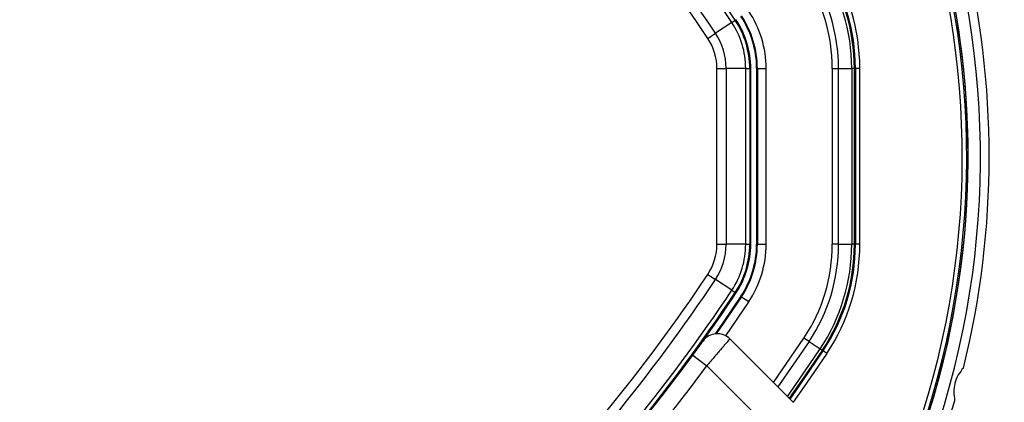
# Model space of a CAD drawing. Header units: millimetres. Extents: x 20 to 19939, y 40 to 15016.
# Tile 73 of 106: x 6759 to 6983, y 14640 to 14727. Entities that reach past the tile are written whole.
import ezdxf

# ---------------------------------------------------------------- set-up
doc = ezdxf.new("R2010")
doc.units = ezdxf.units.MM
doc.header["$LTSCALE"] = 2
doc.layers.add('COMPONENT_GEOMETRY', color=7, linetype='Continuous')
doc.styles.add('SLDTEXTSTYLE0', font='TXT', dxfattribs={"width": 0.75})
doc.dimstyles.new('SLDDIMSTYLE1', dxfattribs={"dimtxt": 100, "dimasz": 6.604, "dimexe": 0, "dimexo": 0.0625, "dimgap": 25, "dimtad": 0, "dimtih": 1, "dimtoh": 1, "dimdec": 0, "dimrnd": 1e-09, "dimzin": 12, "dimdsep": 46, "dimtxsty": 'SLDTEXTSTYLE0', "dimsah": 1, "dimcen": 0.09, "dimadec": 0, "dimazin": 3, "dimtfac": 1, "dimtdec": 0, "dimtofl": 0, "dimtmove": 0, "dimatfit": 3, "dimfxl": 1, "dimfrac": 2, "dimtolj": 1, "dimtzin": 12, "dimarcsym": 0})

# ---------------------------------------------------------------- blocks, each defined once
blk = doc.blocks.new('_D_2')
at = {"layer": 'COMPONENT_GEOMETRY', "color": 7}
for p, q in [((6776.75, 15015.64), (762.92, 15015.64)), ((769.27, 15015.64), (769.27, 12372.01)), ((569.2, 12351.7), (538.73, 12351.7)), ((538.73, 12351.7), (538.73, 12192.95)), ((969.34, 12351.7), (999.8, 12351.7)), ((999.8, 12351.7), (999.8, 12192.95)), ((538.73, 12192.95), (569.2, 12192.95)), ((999.8, 12192.95), (969.34, 12192.95)), ((769.27, 9399.71), (769.27, 12043.33)), ((4049.38, 9399.71), (762.92, 9399.71))]:
    blk.add_line(p, q, dxfattribs=at)
for points in [[(769.27, 15015.64), (768.25, 15009.04), (770.28, 15009.04)], [(769.27, 9399.71), (770.28, 9406.31), (768.25, 9406.31)]]:
    blk.add_solid(points, dxfattribs=at)
at = {"layer": 'COMPONENT_GEOMETRY', "color": 7, "char_height": 100, "attachment_point": 1, "style": 'SLDTEXTSTYLE0'}
for s, insert in [('9\'2.55"', (569.2, 12321.86)), ('2808mm', (496.49, 12172.24))]:
    blk.add_mtext(s, dxfattribs=dict(at, insert=insert))

msp = doc.modelspace()

# ---------------------------------------------------------------- linework, layer by layer
at = {"color": 7, "linetype": 'Continuous', "lineweight": 25}
for p, q in [((6920.89, 14726.06), (6921.65, 14726.57)), ((6921.65, 14726.57), (6921.84, 14726.69)), ((6920.89, 14726.06), (6917.19, 14723.6)), ((6915.45, 14722.45), (6917.19, 14723.6)), ((6917.52, 14675.67), (6917.52, 14715.62)), ((6917.52, 14715.62), (6919.6, 14715.62)), ((6919.6, 14715.62), (6919.6, 14675.67)), ((6924.05, 14715.62), (6919.6, 14715.62)), ((6924.05, 14675.67), (6924.05, 14715.62)), ((6924.05, 14715.62), (6924.96, 14715.62)), ((6924.96, 14715.62), (6924.96, 14675.67)), ((6924.96, 14715.62), (6925.18, 14715.62)), ((6925.18, 14675.67), (6925.18, 14715.62)), ((6926.51, 14715.62), (6926.69, 14715.62)), ((6926.51, 14715.62), (6926.51, 14675.67)), ((6926.69, 14715.62), (6928.69, 14715.62)), ((6926.69, 14715.62), (6926.69, 14675.67)), ((6928.69, 14675.67), (6928.69, 14715.62)), ((6943.69, 14715.62), (6943.69, 14675.67)), ((6943.69, 14715.62), (6945.11, 14715.62)), ((6945.11, 14675.67), (6945.11, 14715.62)), ((6945.11, 14715.62), (6948.11, 14715.62)), ((6948.11, 14715.62), (6948.11, 14675.67)), ((6948.69, 14715.62), (6948.11, 14715.62)), ((6948.69, 14675.67), (6948.69, 14715.62)), ((6948.69, 14715.62), (6948.94, 14715.62)), ((6948.94, 14715.62), (6948.94, 14675.67)), ((6949.94, 14715.62), (6948.94, 14715.62)), ((6949.94, 14675.67), (6949.94, 14715.62)), ((6917.52, 14675.67), (6919.6, 14675.67)), ((6924.05, 14675.67), (6919.6, 14675.67)), ((6924.05, 14675.67), (6924.96, 14675.67)), ((6924.96, 14675.67), (6925.18, 14675.67)), ((6926.51, 14675.67), (6926.69, 14675.67)), ((6926.69, 14675.67), (6928.69, 14675.67)), ((6945.11, 14675.67), (6943.69, 14675.67)), ((6945.11, 14675.67), (6948.11, 14675.67)), ((6948.69, 14675.67), (6948.11, 14675.67)), ((6948.69, 14675.67), (6948.94, 14675.67)), ((6949.94, 14675.67), (6948.94, 14675.67)), ((6915.45, 14668.84), (6917.19, 14667.68)), ((6920.89, 14665.22), (6917.19, 14667.68)), ((6920.89, 14665.22), (6921.65, 14664.71)), ((6921.65, 14664.71), (6921.84, 14664.59)), ((6922.94, 14663.85), (6923.09, 14663.76)), ((6923.09, 14663.76), (6924.75, 14662.65)), ((6920.44, 14654.19), (6934.9, 14639.73)), ((6938.42, 14653.55), (6937.25, 14654.34)), ((6938.42, 14653.55), (6940.92, 14651.89)), ((6941.41, 14651.57), (6940.92, 14651.89)), ((6941.41, 14651.57), (6941.62, 14651.43)), ((6942.45, 14650.88), (6941.62, 14651.43)), ((6909.65, 14647.27), (6912.01, 14650.46)), ((6912.01, 14650.46), (6915.23, 14648.09)), ((6929.24, 14634.08), (6915.23, 14648.09))]:
    msp.add_line(p, q, dxfattribs=at)
at = {"color": 8, "linetype": 'Continuous', "lineweight": 25}
for p, q in [((6924.75, 14662.65), (6919.47, 14654.91)), ((6930.35, 14644.29), (6937.25, 14654.34)), ((6938.42, 14653.55), (6931.36, 14643.27))]:
    msp.add_line(p, q, dxfattribs=at)
at = {"color": 7, "linetype": 'Continuous', "lineweight": 25, "flags": 128}
for points in [[(6922.94, 14663.85), (6919.02, 14658.06), (6917.11, 14655.33)], [(6923.09, 14663.76), (6919.17, 14657.98), (6917.34, 14655.36)], [(6934.11, 14640.52), (6937.03, 14644.68), (6941.62, 14651.43)]]:
    msp.add_lwpolyline(points, dxfattribs=at)
at = {"color": 8, "linetype": 'Continuous', "lineweight": 25, "flags": 128}
for points in [[(6933.51, 14641.12), (6936.26, 14645.02), (6940.92, 14651.89)], [(6941.41, 14651.57), (6936.79, 14644.77), (6933.93, 14640.7)], [(6942.45, 14650.88), (6937.85, 14644.11), (6934.83, 14639.8)]]:
    msp.add_lwpolyline(points, dxfattribs=at)
at = {"color": 7, "linetype": 'Continuous', "lineweight": 25}
for centre, radius, start, end in [((6779.29, 14695.64), 320, 330.2322, 209.7698), ((6779.29, 14695.64), 317, 329.9274, 210.0807), ((6779.29, 14695.64), 198, 335.8585, 133.5556), ((6588.79, 14505.15), 398.86, 33.6328, 56.3672), ((6588.79, 14505.15), 399.78, 33.6328, 56.3672), ((6588.79, 14505.15), 392.33, 33.6328, 56.3672), ((6588.79, 14505.15), 394.42, 33.6328, 56.3672), ((6779.29, 14695.64), 195.2, 336.1724, 45), ((6779.29, 14695.64), 200, 346.0906, 13.9094), ((6905.18, 14715.62), 44.76, 360, 33.6328), ((6905.18, 14715.62), 39.92, 360, 33.6328), ((6905.18, 14715.62), 42.92, 360, 33.6328), ((6905.18, 14715.62), 43.51, 360, 33.6328), ((6905.18, 14715.62), 43.76, 360, 33.6328), ((6905.18, 14715.62), 38.51, 360, 33.6328), ((6905.18, 14715.62), 19.78, 0, 33.6328), ((6905.18, 14715.62), 20, 0, 33.6328), ((6905.18, 14715.62), 21.33, 360, 33.6328), ((6905.18, 14715.62), 21.5, 360, 33.6328), ((6905.18, 14715.62), 23.5, 360, 33.6328), ((6905.18, 14715.62), 18.86, 0, 33.6328), ((6905.18, 14715.62), 12.33, 0, 33.6328), ((6905.18, 14715.62), 14.42, 0, 33.6328), ((6905.18, 14675.67), 12.33, 326.3672, 0), ((6905.18, 14675.67), 14.42, 326.3672, 0), ((6905.18, 14675.67), 18.86, 326.3672, 0), ((6905.18, 14675.67), 19.78, 326.3672, 0), ((6905.18, 14675.67), 20, 326.3672, 0), ((6905.18, 14675.67), 21.33, 326.3672, 360), ((6905.18, 14675.67), 21.5, 326.3672, 360), ((6905.18, 14675.67), 23.5, 326.3672, 360), ((6905.18, 14675.67), 38.51, 326.3672, 360), ((6905.18, 14675.67), 39.92, 326.3672, 360), ((6905.18, 14675.67), 42.92, 326.3672, 360), ((6905.18, 14675.67), 43.51, 326.3672, 360), ((6905.18, 14675.67), 43.76, 326.3672, 360), ((6905.18, 14675.67), 44.76, 326.3672, 360), ((6588.79, 14886.14), 392.33, 303.6328, 326.3672), ((6588.79, 14886.14), 394.42, 303.6328, 326.3672), ((6588.79, 14886.14), 398.86, 303.6328, 326.3672), ((6588.79, 14886.14), 399.78, 303.6328, 326.3672), ((6588.79, 14886.14), 400, 318.1529, 326.3672), ((6588.79, 14886.14), 400, 319.1474, 326.3672), ((6917.61, 14651.36), 4, 45, 144.2779), ((6589.62, 14887.24), 404, 317.9276, 323.7036), ((6779.29, 14695.64), 200, 335.6403, 343.9094)]:
    msp.add_arc(centre, radius, start, end, dxfattribs=at)
at = {"color": 8, "linetype": 'Continuous', "lineweight": 25}
for radius, start, end in [(195.2, 336.1724, 133.2502), (194.87, 336.2097, 133.3112), (193.87, 336.3244, 132.5316)]:
    msp.add_arc((6779.29, 14695.64), radius, start, end, dxfattribs=at)
at = {"color": 7, "linetype": 'Continuous', "lineweight": 25}
for points, knots in [([(6912.01, 14650.46), (6912.19, 14650.71), (6912.64, 14651.32), (6913.31, 14652.23), (6913.89, 14653.04), (6914.29, 14653.59), (6914.34, 14653.66), (6914.36, 14653.7)], [0, 0, 0, 0, 0.1489358, 0.3633675, 0.5758235, 0.7876729, 1, 1, 1, 1]), ([(6920.44, 14654.19), (6920.43, 14654.18), (6920.4, 14654.14), (6920.18, 14653.88), (6919.83, 14653.47), (6919.35, 14652.91), (6918.75, 14652.21), (6918.06, 14651.4), (6917.28, 14650.49), (6916.53, 14649.61), (6915.84, 14648.8), (6915.43, 14648.33), (6915.23, 14648.09)], [0, 0, 0, 0, 0.1046551, 0.2123029, 0.3167379, 0.4241342, 0.5288913, 0.6366189, 0.7423796, 0.8511827, 0.9250868, 1, 1, 1, 1]), ([(6973.42, 14647.56), (6973.01, 14647.07), (6972.19, 14646.07), (6971.42, 14644.13), (6971.14, 14642.08), (6971.35, 14640.85), (6971.45, 14640.21)], [0, 0, 0, 0, 0.25434, 0.510225, 0.74435, 1, 1, 1, 1])]:
    msp.add_open_spline(points, degree=3, knots=knots, dxfattribs=at)

# ---------------------------------------------------------------- dimensions: what is measured, and where the dimension line sits
at = {"layer": 'COMPONENT_GEOMETRY', "color": 7}
dim = msp.add_linear_dim(base=(769.27, 9399.71), p1=(6779.29, 15015.64), p2=(4051.92, 9399.71), angle=90, dimstyle='SLDDIMSTYLE1', dxfattribs=at)
dim.commit()
dim.dimension.update_dxf_attribs({"geometry": '_D_2', "text_midpoint": (769.27, 12207.67), "dimtype": 160})

doc.saveas('drawing.dxf')
